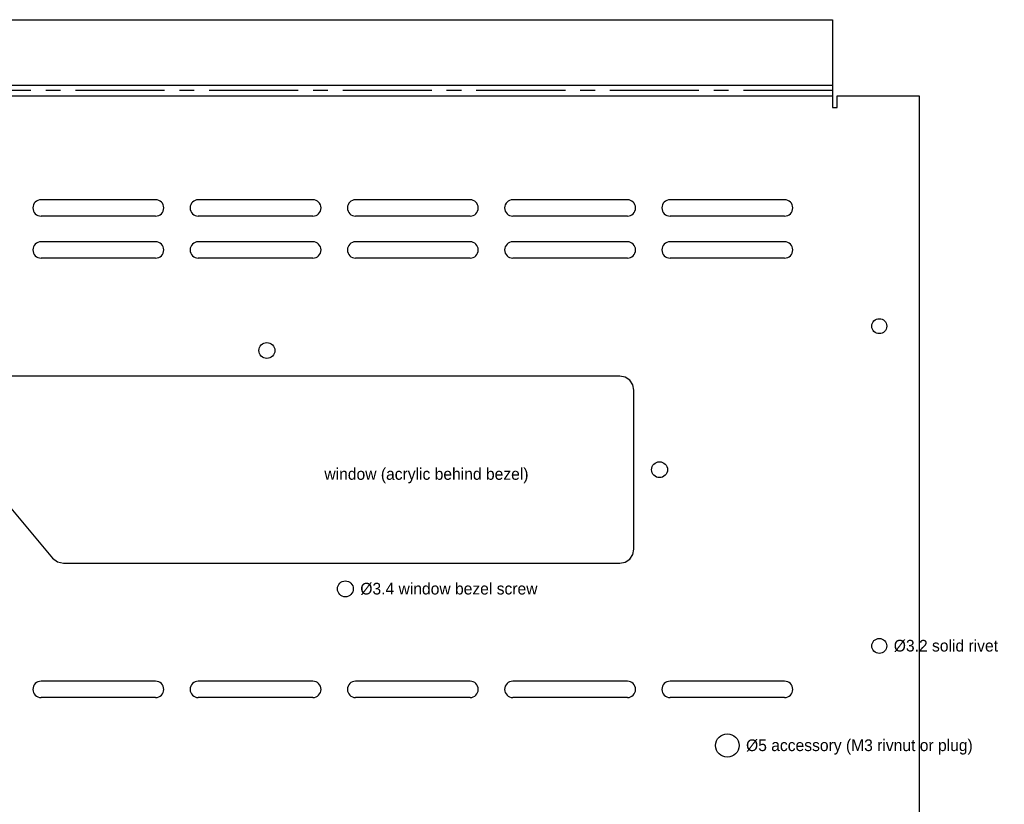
# Model space of a CAD drawing. Header units: millimetres. Extents: x -410 to 433, y -214 to 332.
# Tile 3 of 3: x 34 to 244, y 164 to 332. Entities that reach past the tile are written whole.
import ezdxf

# ---------------------------------------------------------------- set-up
doc = ezdxf.new("R2010")
doc.units = ezdxf.units.MM
doc.linetypes.add('CENTER2', pattern=[28.575, 19.05, -3.175, 3.175, -3.175])
for name, color, linetype in [('Bend Center', 1, 'CENTER2'), ('Leaders', 5, 'CONTINUOUS'), ('Visible', 7, 'CONTINUOUS'), ('Visible Narrow', 8, 'CONTINUOUS')]:
    doc.layers.add(name, color=color, linetype=linetype)

msp = doc.modelspace()

# ---------------------------------------------------------------- linework, layer by layer
at = {"layer": 'Bend Center'}
msp.add_line((207.5, 316.8929), (-207.5, 316.8929), dxfattribs=at)
at = {"layer": 'Visible'}
for p, q in [((-207.5, 332.0239), (207.5, 332.0239)), ((207.5, 332.0239), (207.5, 318.5239)), ((207.5, 318.5239), (207.5, 318.0239)), ((207.5, 318.0239), (207.5, 315.7619)), ((207.5, 315.7619), (207.5, 313.2619)), ((208.5, 313.2619), (208.5, 315.7619)), ((208.5, 315.7619), (226, 315.7619)), ((226, 315.7619), (226, 149.2619)), ((207.5, 313.2619), (208.5, 313.2619)), ((62.7045, 293.5119), (38.2045, 293.5119)), ((96.3409, 293.5119), (71.8409, 293.5119)), ((129.9773, 293.5119), (105.4773, 293.5119)), ((163.6136, 293.5119), (139.1136, 293.5119)), ((197.25, 293.5119), (172.75, 293.5119)), ((62.7045, 290.0119), (38.2045, 290.0119)), ((96.3409, 290.0119), (71.8409, 290.0119)), ((129.9773, 290.0119), (105.4773, 290.0119)), ((163.6136, 290.0119), (139.1136, 290.0119)), ((197.25, 290.0119), (172.75, 290.0119)), ((62.7045, 284.5119), (38.2045, 284.5119)), ((96.3409, 284.5119), (71.8409, 284.5119)), ((129.9773, 284.5119), (105.4773, 284.5119)), ((163.6136, 284.5119), (139.1136, 284.5119)), ((197.25, 284.5119), (172.75, 284.5119)), ((62.7045, 281.0119), (38.2045, 281.0119)), ((96.3409, 281.0119), (71.8409, 281.0119)), ((129.9773, 281.0119), (105.4773, 281.0119)), ((163.6136, 281.0119), (139.1136, 281.0119)), ((197.25, 281.0119), (172.75, 281.0119)), ((162, 255.7619), (14.4543, 255.7619)), ((163.1481, 255.5336), (162, 255.7619)), ((164.1213, 254.8833), (163.1481, 255.5336)), ((164.7716, 253.91), (164.1213, 254.8833)), ((165, 252.7619), (164.7716, 253.91)), ((165, 218.7619), (165, 252.7619)), ((12.1561, 250.8336), (40.6855, 216.8336)), ((164.1213, 216.6406), (164.7716, 217.6139)), ((164.7716, 217.6139), (165, 218.7619)), ((40.6855, 216.8336), (41.7158, 216.043)), ((41.7158, 216.043), (42.9837, 215.7619)), ((42.9837, 215.7619), (162, 215.7619)), ((162, 215.7619), (163.1481, 215.9903)), ((163.1481, 215.9903), (164.1213, 216.6406)), ((62.7045, 190.5119), (38.2045, 190.5119)), ((96.3409, 190.5119), (71.8409, 190.5119)), ((129.9773, 190.5119), (105.4773, 190.5119)), ((163.6136, 190.5119), (139.1136, 190.5119)), ((197.25, 190.5119), (172.75, 190.5119)), ((62.7045, 187.0119), (38.2045, 187.0119)), ((96.3409, 187.0119), (71.8409, 187.0119)), ((129.9773, 187.0119), (105.4773, 187.0119)), ((163.6136, 187.0119), (139.1136, 187.0119)), ((197.25, 187.0119), (172.75, 187.0119))]:
    msp.add_line(p, q, dxfattribs=at)
for centre, radius in [((217.5, 266.4619), 1.6), ((86.5104, 261.2619), 1.7), ((170.5, 235.7619), 1.7), ((103.2924, 210.2619), 1.7), ((217.5, 198.0619), 1.6), ((185, 176.7619), 2.5)]:
    msp.add_circle(centre, radius, dxfattribs=at)
for centre, start, end in [((38.2045, 291.7619), 90, 270), ((62.7045, 291.7619), 270, 90), ((71.8409, 291.7619), 90, 270), ((96.3409, 291.7619), 270, 90), ((105.4773, 291.7619), 90, 270), ((129.9773, 291.7619), 270, 90), ((139.1136, 291.7619), 90, 270), ((163.6136, 291.7619), 270, 90), ((172.75, 291.7619), 90, 270), ((197.25, 291.7619), 270, 90), ((38.2045, 282.7619), 90, 270), ((62.7045, 282.7619), 270, 90), ((71.8409, 282.7619), 90, 270), ((96.3409, 282.7619), 270, 90), ((105.4773, 282.7619), 90, 270), ((129.9773, 282.7619), 270, 90), ((139.1136, 282.7619), 90, 270), ((163.6136, 282.7619), 270, 90), ((172.75, 282.7619), 90, 270), ((197.25, 282.7619), 270, 90), ((38.2045, 188.7619), 90, 270), ((62.7045, 188.7619), 270, 90), ((71.8409, 188.7619), 90, 270), ((96.3409, 188.7619), 270, 90), ((105.4773, 188.7619), 90, 270), ((129.9773, 188.7619), 270, 90), ((139.1136, 188.7619), 90, 270), ((163.6136, 188.7619), 270, 90), ((172.75, 188.7619), 90, 270), ((197.25, 188.7619), 270, 90)]:
    msp.add_arc(centre, 1.75, start, end, dxfattribs=at)
at = {"layer": 'Visible Narrow'}
for p, q in [((-207.5, 318.0239), (207.5, 318.0239)), ((-207.5, 315.7619), (207.5, 315.7619))]:
    msp.add_line(p, q, dxfattribs=at)

# ---------------------------------------------------------------- texts
at = {"layer": 'Leaders'}
for s, p in [('window (acrylic behind bezel)', (98.8059, 233.5978)), ('%%c3.4 window bezel screw', (106.4924, 209.0619)), ('%%c3.2 solid rivet', (220.6, 196.8619)), ('%%c5 accessory (M3 rivnut or plug)', (189, 175.5619))]:
    msp.add_text(s, height=2.5, dxfattribs=at).set_placement(p)

doc.saveas('drawing.dxf')
